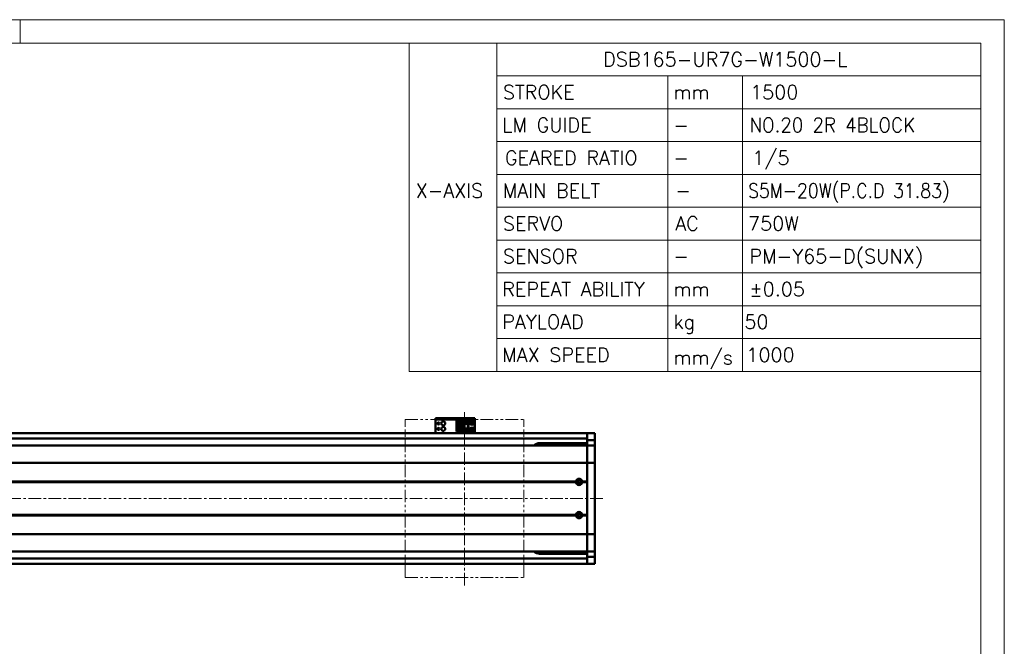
# Model space of a CAD drawing. Header units: millimetres. Extents: x 46547 to 49038, y 6223 to 10291.
# Tile 5 of 5: x 47792 to 49038, y 9498 to 10291. Entities that reach past the tile are written whole.
import ezdxf

# ---------------------------------------------------------------- set-up
doc = ezdxf.new("R2010")
doc.units = ezdxf.units.MM
doc.header["$LTSCALE"] = 0.5
doc.linetypes.add('CENTER', pattern=[50.8, 31.75, -6.35, 6.35, -6.35])
doc.linetypes.add('PHANTOM', pattern=[63.5, 31.75, -6.35, 6.35, -6.35, 6.35, -6.35])
doc.layers.get('0').update_dxf_attribs({"lineweight": 20})
doc.layers.add('1', color=1, linetype='CENTER', lineweight=13)
doc.layers.add('외형선(ISO)', color=7, linetype='Continuous', lineweight=50)
doc.styles.add('DSR TEXT', font='romans.shx', dxfattribs={"bigfont": 'whgtxt.shx'})

# ---------------------------------------------------------------- blocks, each defined once
blk = doc.blocks.new('A$C1C1952E1')
for p, q in [((293, 292), (293, 222)), ((311.67, 292), (311.67, 222)), ((311.67, 285), (415, 285)), ((348.18, 285), (348.18, 222)), ((364.13, 285), (364.13, 222)), ((311.67, 278), (415, 278)), ((311.67, 271), (415, 271)), ((311.67, 264), (415, 264)), ((311.67, 257), (415, 257)), ((311.67, 250), (415, 250)), ((311.67, 243), (415, 243)), ((311.67, 236), (415, 236)), ((311.67, 229), (415, 229)), ((293, 222), (415, 222))]:
    blk.add_line(p, q)
at = {"color": 1}
blk.add_lwpolyline([(0, 0), (420, 0), (420, 297), (0, 297)], close=True, dxfattribs=at)
at = {"color": 3}
blk.add_lwpolyline([(5, 5), (415, 5), (415, 292), (5, 292)], close=True, dxfattribs=at)

msp = doc.modelspace()

# ---------------------------------------------------------------- linework, layer by layer
at = {"color": 1}
msp.add_line((47792.37032, 10290.76982), (47792.37032, 10261.11032), dxfattribs=at)
at = {"color": 6, "linetype": 'PHANTOM'}
for p, q in [((48279.79303, 9785.0468), (48429.79303, 9785.0468)), ((48279.79303, 9585.0468), (48279.79303, 9785.0468)), ((48429.79303, 9585.0468), (48429.79303, 9785.0468)), ((48279.79303, 9585.0468), (48429.79303, 9585.0468))]:
    msp.add_line(p, q, dxfattribs=at)
at = {"layer": '1'}
for p, q in [((48354.79303, 9575.0468), (48354.79303, 9795.0468)), ((48529.79303, 9685.0468), (46639.79303, 9685.0468))]:
    msp.add_line(p, q, dxfattribs=at)
at = {"layer": '외형선(ISO)'}
for p, q in [((48317.79303, 9786.54677), (48317.79303, 9786.54676)), ((48317.79303, 9786.54677), (48367.79303, 9786.54677)), ((48317.79303, 9784.94676), (48317.79303, 9786.54676)), ((48317.79303, 9784.94676), (48317.79303, 9784.44678)), ((48320.79303, 9786.54675), (48364.79303, 9786.54675)), ((48320.79303, 9784.94675), (48364.79303, 9784.94675)), ((48367.79303, 9786.54676), (48367.79303, 9784.94676)), ((48367.79303, 9784.44678), (48367.79303, 9784.94676)), ((48317.79303, 9784.44678), (48317.79303, 9769.54678)), ((48344.59303, 9783.24679), (48359.79303, 9783.24679)), ((48344.59303, 9783.24678), (48344.59303, 9782.44678)), ((48344.59303, 9783.24678), (48353.79303, 9783.24678)), ((48344.59303, 9782.44678), (48352.89303, 9782.44678)), ((48344.59303, 9782.44678), (48344.59303, 9781.94678)), ((48344.59303, 9779.34678), (48344.59303, 9781.94678)), ((48344.59303, 9781.94678), (48352.39303, 9781.94678)), ((48344.59303, 9773.74678), (48344.59303, 9779.34678)), ((48344.59303, 9779.34678), (48350.79303, 9779.34678)), ((48344.59303, 9771.14678), (48344.59303, 9773.74678)), ((48350.79303, 9773.74678), (48344.59303, 9773.74678)), ((48345.89303, 9779.34678), (48345.89303, 9773.74678)), ((48346.39303, 9779.34678), (48346.39303, 9778.99678)), ((48346.39303, 9774.09678), (48346.39303, 9778.99678)), ((48346.39303, 9778.99678), (48350.79303, 9778.99678)), ((48346.39303, 9774.09678), (48346.39303, 9773.74678)), ((48350.79303, 9774.09678), (48346.39303, 9774.09678)), ((48347.35303, 9775.74678), (48347.35303, 9777.34678)), ((48347.35303, 9777.34678), (48349.19303, 9777.34678)), ((48349.19303, 9775.74678), (48347.35303, 9775.74678)), ((48349.19303, 9777.34678), (48349.19303, 9775.74678)), ((48350.79303, 9779.34678), (48350.79303, 9773.74678)), ((48352.89303, 9782.44678), (48352.39303, 9781.94678)), ((48352.39303, 9781.94678), (48352.39303, 9771.14678)), ((48352.89303, 9782.44678), (48352.89303, 9770.64678)), ((48353.79303, 9779.54676), (48353.79303, 9783.24676)), ((48353.79303, 9783.24676), (48359.79303, 9783.24676)), ((48353.79303, 9779.54676), (48353.79303, 9773.54678)), ((48353.79303, 9779.54676), (48359.79303, 9779.54676)), ((48354.29303, 9773.54678), (48353.79303, 9773.54678)), ((48353.79303, 9769.84676), (48353.79303, 9773.54676)), ((48353.79303, 9773.54676), (48359.79303, 9773.54676)), ((48354.29303, 9779.54676), (48354.29303, 9773.54678)), ((48354.29303, 9773.54678), (48354.59303, 9773.54678)), ((48354.59303, 9773.54678), (48354.59303, 9779.54676)), ((48354.59303, 9773.54678), (48358.99303, 9773.54678)), ((48356.19303, 9780.94676), (48356.79303, 9782.14676)), ((48356.39303, 9780.94676), (48356.19303, 9780.94676)), ((48356.19303, 9771.34676), (48356.79303, 9772.54676)), ((48356.39303, 9780.54676), (48356.39303, 9780.94676)), ((48357.19303, 9780.54676), (48356.39303, 9780.54676)), ((48356.79303, 9782.14676), (48357.39303, 9780.94676)), ((48356.79303, 9772.54676), (48357.39303, 9771.34676)), ((48357.19303, 9780.94676), (48357.19303, 9780.54676)), ((48357.39303, 9780.94676), (48357.19303, 9780.94676)), ((48358.99303, 9779.54676), (48358.99303, 9773.54678)), ((48358.99303, 9773.54678), (48359.29303, 9773.54678)), ((48359.29303, 9773.54678), (48359.29303, 9779.54676)), ((48359.79303, 9773.54678), (48359.29303, 9773.54678)), ((48365.29303, 9783.24679), (48359.79303, 9783.24679)), ((48359.79303, 9783.24676), (48359.79303, 9783.24679)), ((48359.79303, 9779.54676), (48359.79303, 9783.24676)), ((48359.79303, 9779.54676), (48359.79303, 9773.54678)), ((48359.79303, 9769.84676), (48359.79303, 9773.54676)), ((48367.29303, 9771.84679), (48367.29303, 9781.24679)), ((48367.79303, 9769.54678), (48367.79303, 9784.44678)), ((46929.79303, 9767.5468), (48509.79303, 9767.5468)), ((46929.79303, 9761.0468), (48509.79303, 9761.0468)), ((48317.79303, 9767.5468), (48317.79303, 9769.54678)), ((48344.59303, 9771.14678), (48344.59303, 9770.64678)), ((48352.39303, 9771.14678), (48344.59303, 9771.14678)), ((48344.59303, 9770.64678), (48344.59303, 9769.84678)), ((48352.89303, 9770.64678), (48344.59303, 9770.64678)), ((48344.59303, 9769.84678), (48353.79303, 9769.84678)), ((48352.89303, 9770.64678), (48352.39303, 9771.14678)), ((48353.79303, 9769.84676), (48359.79303, 9769.84676)), ((48356.39303, 9771.34676), (48356.19303, 9771.34676)), ((48356.39303, 9770.94676), (48356.39303, 9771.34676)), ((48357.19303, 9770.94676), (48356.39303, 9770.94676)), ((48357.19303, 9771.34676), (48357.19303, 9770.94676)), ((48357.39303, 9771.34676), (48357.19303, 9771.34676)), ((48365.29303, 9769.84679), (48359.79303, 9769.84679)), ((48367.79303, 9769.54678), (48367.79303, 9767.5468)), ((48509.79303, 9767.5468), (48509.79303, 9764.5468)), ((48509.79303, 9764.5468), (48509.79303, 9767.5468)), ((48509.79303, 9767.5468), (48519.79303, 9767.5468)), ((48509.79303, 9762.0468), (48509.79303, 9764.5468)), ((48509.79303, 9764.5468), (48509.79303, 9761.60719)), ((48509.79303, 9761.60719), (48509.79303, 9758.80716)), ((48519.79303, 9767.5468), (48519.79303, 9764.5468)), ((48519.79303, 9761.60719), (48519.79303, 9764.5468)), ((48519.79303, 9758.80716), (48519.79303, 9761.60719)), ((48509.79303, 9752.0468), (46749.79303, 9752.0468)), ((48509.79303, 9755.0468), (48449.79303, 9755.0468)), ((48509.79303, 9758.80716), (48509.79303, 9752.11345)), ((48509.79303, 9758.80716), (48519.79303, 9758.80716)), ((48509.79303, 9752.11345), (48509.79303, 9752.0468)), ((48509.79303, 9752.11345), (48519.79303, 9752.11345)), ((48509.79303, 9749.35044), (48509.79303, 9752.0468)), ((48509.79303, 9752.0468), (48519.79303, 9752.0468)), ((48509.79303, 9752.0468), (48509.79303, 9749.35044)), ((48509.79303, 9730.74232), (48509.79303, 9749.35044)), ((48509.79303, 9749.35044), (48509.79303, 9730.74232)), ((48519.79303, 9752.11345), (48519.79303, 9758.80716)), ((48519.79303, 9752.0468), (48519.79303, 9752.11345)), ((48519.79303, 9752.0468), (48519.79303, 9749.35044)), ((48519.79303, 9749.35044), (48519.79303, 9730.74232)), ((48509.79303, 9730.27421), (46749.79303, 9730.27421)), ((48509.79303, 9730.74232), (48509.79303, 9730.27421)), ((48509.79303, 9730.27421), (48509.79303, 9730.74232)), ((48509.79303, 9728.27421), (48509.79303, 9730.27421)), ((48509.79303, 9730.27421), (48519.79303, 9730.27421)), ((48509.79303, 9730.27421), (48509.79303, 9728.27421)), ((48509.79303, 9728.27421), (48509.79303, 9641.81939)), ((48509.79303, 9706.5468), (48509.79303, 9728.27421)), ((48519.79303, 9730.27421), (48519.79303, 9730.74232)), ((48519.79303, 9730.27421), (48519.79303, 9728.27421)), ((48519.79303, 9641.81939), (48519.79303, 9728.27421)), ((48495.8244, 9706.5468), (46749.79303, 9706.5468)), ((48496.29303, 9706.0468), (46749.79303, 9706.0468)), ((48495.8244, 9705.5468), (46749.79303, 9705.5468)), ((48509.79303, 9706.0468), (48503.29303, 9706.0468)), ((48509.79303, 9706.5468), (48503.76166, 9706.5468)), ((48509.79303, 9705.5468), (48503.76166, 9705.5468)), ((48509.79303, 9664.5468), (48509.79303, 9705.5468)), ((48495.8244, 9664.5468), (46754.79303, 9664.5468)), ((48496.29303, 9664.0468), (46754.79303, 9664.0468)), ((48495.8244, 9663.5468), (46754.79303, 9663.5468)), ((48509.79303, 9664.0468), (48503.29303, 9664.0468)), ((48509.79303, 9664.5468), (48503.76166, 9664.5468)), ((48509.79303, 9663.5468), (48503.76166, 9663.5468)), ((48509.79303, 9641.81939), (48509.79303, 9663.5468)), ((48509.79303, 9639.81939), (46754.79303, 9639.81939)), ((48509.79303, 9639.81939), (48509.79303, 9641.81939)), ((48509.79303, 9641.81939), (48509.79303, 9639.81939)), ((48509.79303, 9639.81939), (48509.79303, 9639.35128)), ((48509.79303, 9639.81939), (48519.79303, 9639.81939)), ((48509.79303, 9639.35128), (48509.79303, 9639.81939)), ((48509.79303, 9620.74315), (48509.79303, 9639.35128)), ((48509.79303, 9639.35128), (48509.79303, 9620.74315)), ((48519.79303, 9641.81939), (48519.79303, 9639.81939)), ((48519.79303, 9639.35128), (48519.79303, 9639.81939)), ((48519.79303, 9639.35128), (48519.79303, 9620.74315)), ((48509.79303, 9618.0468), (46754.79303, 9618.0468)), ((48449.79303, 9615.0468), (48509.79303, 9615.0468)), ((48509.79303, 9618.0468), (48509.79303, 9620.74315)), ((48509.79303, 9620.74315), (48509.79303, 9618.0468)), ((48509.79303, 9618.0468), (48509.79303, 9617.98014)), ((48509.79303, 9618.0468), (48519.79303, 9618.0468)), ((48509.79303, 9617.98014), (48509.79303, 9611.28644)), ((48509.79303, 9617.98014), (48519.79303, 9617.98014)), ((48509.79303, 9611.28644), (48509.79303, 9608.4864)), ((48509.79303, 9611.28644), (48519.79303, 9611.28644)), ((48519.79303, 9620.74315), (48519.79303, 9618.0468)), ((48519.79303, 9617.98014), (48519.79303, 9618.0468)), ((48519.79303, 9611.28644), (48519.79303, 9617.98014)), ((48519.79303, 9608.4864), (48519.79303, 9611.28644)), ((46929.79303, 9609.0468), (48509.79303, 9609.0468)), ((46929.79303, 9602.5468), (48509.79303, 9602.5468)), ((48509.79303, 9608.4864), (48509.79303, 9605.5468)), ((48509.79303, 9605.5468), (48509.79303, 9608.0468)), ((48509.79303, 9605.5468), (48509.79303, 9602.5468)), ((48509.79303, 9602.5468), (48509.79303, 9605.5468)), ((48509.79303, 9602.5468), (48519.79303, 9602.5468)), ((48519.79303, 9605.5468), (48519.79303, 9608.4864)), ((48519.79303, 9605.5468), (48519.79303, 9602.5468))]:
    msp.add_line(p, q, dxfattribs=at)
for centre, radius in [((48321.79303, 9780.04679), 1.2295), ((48321.79303, 9773.04679), 1.2295), ((48327.79303, 9780.04679), 2.5), ((48327.79303, 9773.04679), 2.5), ((48363.79303, 9780.04679), 1.75), ((48363.79303, 9773.04679), 1.75), ((48363.79303, 9780.04679), 1.2295), ((48363.79303, 9773.04679), 1.2295), ((48499.79303, 9706.0468), 2.25), ((48499.79303, 9706.0468), 1.621), ((48499.79303, 9664.0468), 2.25), ((48499.79303, 9664.0468), 1.621)]:
    msp.add_circle(centre, radius, dxfattribs=at)
for centre, radius, start, end in [((48365.29303, 9781.24679), 2, 0, 90), ((48365.29303, 9771.84679), 2, 270, 0), ((48449.79303, 9745.0468), 10, 90, 135.57299586), ((48499.79303, 9706.0468), 4, 7.18075589, 172.81924411), ((48499.79303, 9706.0468), 4, 187.18075578, 352.81924422), ((48499.79303, 9664.0468), 4, 7.18075578, 172.81924422), ((48499.79303, 9664.0468), 4, 187.18075578, 352.81924422), ((48449.79303, 9625.0468), 10, 224.42700385, 270)]:
    msp.add_arc(centre, radius, start, end, dxfattribs=at)
at = {"layer": '외형선(ISO)', "extrusion": (0, 0, -1)}
for centre, major_axis, start_param, end_param in [((48320.79303, 9786.54676), (-3, 0), 4.7123233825, 6.2830541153), ((48320.79303, 9784.94676), (-3, 0), 4.7123889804, 6.2831193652), ((48364.79303, 9786.54676), (3, 0), 6.2831196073, 7.853981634), ((48364.79303, 9784.94676), (3, 0), 6.2830545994, 7.8539162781)]:
    msp.add_ellipse(centre, major_axis=major_axis, ratio=0.00001, start_param=start_param, end_param=end_param, dxfattribs=at)
at = {"layer": '외형선(ISO)'}
for points in [[(48495.8244, 9706.5468), (48496.05872, 9706.28111), (48496.29303, 9706.0468)], [(48496.29303, 9706.0468), (48496.05872, 9705.81248), (48495.8244, 9705.5468)], [(48503.29303, 9706.0468), (48503.52735, 9706.28111), (48503.76166, 9706.5468)], [(48503.76166, 9705.5468), (48503.52735, 9705.81248), (48503.29303, 9706.0468)], [(48495.8244, 9664.5468), (48496.05872, 9664.28111), (48496.29303, 9664.0468)], [(48496.29303, 9664.0468), (48496.05872, 9663.81248), (48495.8244, 9663.5468)], [(48503.29303, 9664.0468), (48503.52735, 9664.28111), (48503.76166, 9664.5468)], [(48503.76166, 9663.5468), (48503.52735, 9663.81248), (48503.29303, 9664.0468)]]:
    msp.add_open_spline(points, degree=2, dxfattribs=at)

# ---------------------------------------------------------------- block references
at = {"xscale": 5.931900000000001, "yscale": 5.931900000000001, "zscale": 5.931900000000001}
msp.add_blockref('A$C1C1952E1', (46546.67132, 8528.99552), dxfattribs=at)

# ---------------------------------------------------------------- texts
at = {"color": 3, "style": 'DSR TEXT'}
for s, height, p in [('DSB165-UR7G-W1500-L', 17.8273368, (48530.12698, 10231.6836)), ('STROKE', 17.827337, (48403.31091, 10190.1603)), ('LM GUIDE', 17.827337, (48402.46199, 10148.637)), ('X-AXIS', 17.827337, (48292.71252, 10065.5904)), ('MAIN BELT', 17.827337, (48403.31091, 10065.5904)), ('SERVO', 17.827337, (48403.31091, 10024.0671)), ('SENSOR', 17.827337, (48403.31091, 9982.5438)), ('REPEAT ABILITY', 17.8273368, (48402.46199, 9941.0205)), ('PAYLOAD', 17.827337, (48402.46199, 9899.4972)), ('MAX SPEED', 17.827337, (48402.46199, 9857.9739))]:
    msp.add_text(s, height=height, dxfattribs=at).set_placement(p)
at = {"color": 7, "style": 'DSR TEXT'}
for s, height, p in [('mm', 17.827337, (48619.05026, 10190.1603)), ('1500', 17.827337, (48716.22243, 10190.1603)), ('-', 17.82734, (48619.05026, 10148.637)), ('-', 17.82734, (48619.05026, 10107.1137)), ('-', 17.82734, (48621.59703, 10065.5904)), ('AC', 17.827337, (48621.59703, 10024.0671)), ('750W', 17.827337, (48713.67567, 10024.0671)), ('PM-Y65-D(SUNX)', 17.8273368, (48715.37351, 9982.5438)), ('-', 17.82734, (48619.05026, 9982.5438)), ('±0.05', 17.827337, (48715.37351, 9941.0205)), ('mm', 17.827337, (48619.05026, 9941.0205)), ('kg', 17.827337, (48619.05026, 9899.4972)), ('50', 17.827337, (48708.95049, 9899.4972)), ('mm/s', 17.827337, (48619.05026, 9854.57822)), ('1000', 17.827337, (48711.49725, 9857.9739))]:
    msp.add_text(s, height=height, dxfattribs=at).set_placement(p)
for s, width, p in [('NO.20 2R 4BLOCK', 0.95, (48715.37351, 10148.637)), ('S5M-20W(P.C.D 31.83)', 0.9, (48713.67567, 10065.5904))]:
    msp.add_text(s, height=17.8273368, dxfattribs=dict(at, width=width)).set_placement(p)
at = {"color": 3, "insert": (48405.85767, 10124.94104), "char_height": 17.8273368, "attachment_point": 1, "style": 'DSR TEXT'}
msp.add_mtext('GEARED RATIO', dxfattribs=at)
at = {"color": 7, "insert": (48718.76919, 10124.94104), "char_height": 17.827337, "attachment_point": 1, "style": 'DSR TEXT'}
msp.add_mtext('1/5', dxfattribs=at)

doc.saveas('drawing.dxf')
